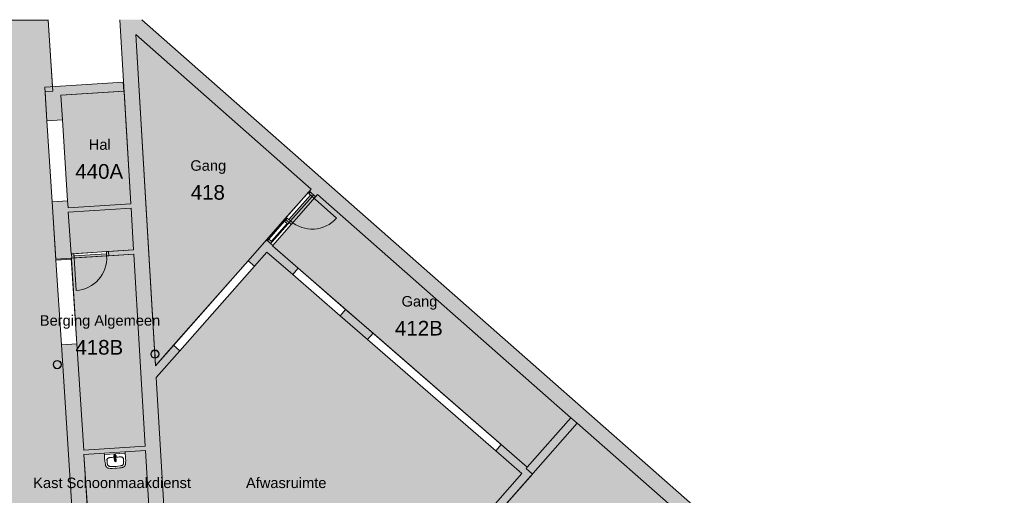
# Model space of a CAD drawing. Header units: millimetres. Extents: x 1158 to 166195, y -7952 to 113498.
# Tile 38 of 50: x 75527 to 99033, y 102142 to 113498. Entities that reach past the tile are written whole.
import ezdxf

# ---------------------------------------------------------------- set-up
doc = ezdxf.new("R2010")
doc.units = ezdxf.units.MM
for name, color, linetype, lineweight in [('A--A2__Ruwbouw', 8, 'Continuous', 9), ('A--AR9__AlgVoorz', 1, 'Continuous', 9), ('A--L$01A__Algemeen', 7, 'Continuous', 9), ('A--L22__Binnenwanden', 2, 'Continuous', 9), ('A--L28__Hoofddraagconstructies', 3, 'Continuous', 9), ('A--L3__Afbouw', 2, 'Continuous', 9), ('A--L74__VasteSanitaireVoorz', 1, 'Continuous', 9), ('A--LD30__DetailPenMiddel', 3, 'Continuous', 9), ('A--LR9__AlgVoorz', 7, 'Continuous', 9), ('A--TR9__AlgVoorz', 1, 'Continuous', 13)]:
    doc.layers.add(name, color=color, linetype=linetype, lineweight=lineweight)
doc.styles.add('Arial', font='arial.ttf', dxfattribs={"height": 350})
doc.styles.add('Arial_1', font='arial.ttf', dxfattribs={"height": 250})

# ---------------------------------------------------------------- blocks, each defined once
blk = doc.blocks.new('32_DO_WB_vo deur enkel1 - vo 2-2258978-DO-Begane grond - Nieuwe situatie muren 7')
at = {"layer": 'A--L3__Afbouw'}
h = blk.add_hatch(color=9, dxfattribs=at)
h.paths.add_polyline_path([(-320, -30), (-270, -30), (-270, 70), (-320, 70), (-320, -24)])
h.paths.add_polyline_path([(510, -30), (560, -30), (560, 70), (510, 70), (510, 20)])
blk.add_hatch(color=9, dxfattribs=at).paths.add_polyline_path([(-270, -30), (510, -30), (510, 20), (-270, 20)])
at = {"layer": 'A--L$01A__Algemeen'}
blk.add_line((510, -30), (510, -810), dxfattribs=at)
blk.add_arc((510, -30), 780, 180, 270, dxfattribs=at)
at = {"layer": 'A--L3__Afbouw'}
for p, q in [((-320, -30), (-320, 70)), ((-320, 70), (-270, 70)), ((-270, 70), (-270, -30)), ((-270, 20), (510, 20)), ((-270, -30), (-270, 20)), ((510, -30), (510, 70)), ((510, 70), (560, 70)), ((510, 20), (510, -30)), ((560, 70), (560, -30)), ((-270, -30), (-320, -30)), ((510, -30), (-270, -30)), ((560, -30), (510, -30))]:
    blk.add_line(p, q, dxfattribs=at)
blk = doc.blocks.new('32_WI_WB_fixed glass - Ontwerpraam-1940827-DO-Begane grond - Nieuwe situatie muren 7')
at = {"layer": 'A--L3__Afbouw'}
h = blk.add_hatch(color=9, dxfattribs=at)
h.paths.add_polyline_path([(333, 30), (283, 30), (283, -70), (333, -70), (333, -26)])
h.paths.add_polyline_path([(-283, 30), (-333, 24), (-333, -70), (-283, -70), (-283, 9)])
blk.add_hatch(color=9, dxfattribs=at).paths.add_polyline_path([(283, 30), (-283, 30), (-283, 9), (283, 9)])
for p, q in [((-283, 30), (-333, 30)), ((-333, 30), (-333, -70)), ((283, 30), (-283, 30)), ((-283, 30), (-283, 9)), ((-283, -70), (-283, 30)), ((-283, 9), (283, 9)), ((283, 9), (283, 30)), ((283, 30), (283, -70)), ((333, 30), (283, 30)), ((333, -70), (333, 30)), ((-333, -70), (-283, -70)), ((-283, -70), (283, -70)), ((283, -70), (333, -70))]:
    blk.add_line(p, q, dxfattribs=at)
blk = doc.blocks.new('32_DO_WB_vo deur enkel1 - vo 2-V7-DO-Begane grond - Nieuwe situatie muren 7')
at = {"layer": 'A--L3__Afbouw'}
h = blk.add_hatch(color=9, dxfattribs=at)
h.paths.add_polyline_path([(560, 50), (510, 50), (510, -50), (560, -50), (560, 47)])
h.paths.add_polyline_path([(-270, 50), (-320, 50), (-320, -50), (-270, -50), (-270, 0)])
blk.add_hatch(color=9, dxfattribs=at).paths.add_polyline_path([(510, 50), (-270, 50), (-270, 0), (510, 0)])
at = {"layer": 'A--L$01A__Algemeen'}
blk.add_line((510, 50), (510, 830), dxfattribs=at)
blk.add_arc((510, 50), 780, 90, 180, dxfattribs=at)
at = {"layer": 'A--L3__Afbouw'}
for p, q in [((-270, 50), (-320, 50)), ((-320, 50), (-320, -50)), ((510, 50), (-270, 50)), ((-270, 50), (-270, 0)), ((-270, -50), (-270, 50)), ((510, 0), (510, 50)), ((560, 50), (510, 50)), ((510, 50), (510, -50)), ((560, -50), (560, 50)), ((-320, -50), (-270, -50)), ((-270, 0), (510, 0)), ((510, -50), (560, -50))]:
    blk.add_line(p, q, dxfattribs=at)
blk = doc.blocks.new('74_PF_wastafel 50x38_sphinx300_un - 74_PF_wastafel 50x38_sphinx300_un-V21-DO-Begane grond - Nieuwe situatie muren 7')
at = {"layer": 'A--L74__VasteSanitaireVoorz'}
for p, q in [((-250, 0), (-250, -37)), ((250, -37), (250, 0)), ((-250, -37), (-250, -129)), ((-250, -37), (-243, -37)), ((-250, -37), (-242, -37)), ((-242, -37), (242, -37)), ((-124, -117), (-21, -116)), ((22, -115), (124, -117)), ((242, -37), (250, -37)), ((250, -129), (250, -37))]:
    blk.add_line(p, q, dxfattribs=at)
at = {"layer": 'A--L74__VasteSanitaireVoorz', "lineweight": 25}
for p, q in [((-21, -100), (-24, -78)), ((-23, -99), (-23, -107)), ((-23, -99), (-22, -106)), ((-20, -99), (-23, -99)), ((-22, -115), (-16, -173)), ((-21, -113), (-21, -100)), ((-21, -101), (-21, -113)), ((-20, -126), (-20, -184)), ((-15, -173), (0, -173)), ((-15, -173), (15, -173)), ((0, -173), (15, -173)), ((16, -173), (22, -115)), ((23, -99), (20, -99)), ((20, -184), (20, -127)), ((24, -78), (21, -100)), ((21, -100), (21, -115)), ((21, -115), (21, -101)), ((23, -107), (23, -99))]:
    blk.add_line(p, q, dxfattribs=at)
at = {"layer": 'A--L74__VasteSanitaireVoorz', "flags": 128}
for points in [[(-250, -129), (-249, -183), (-246, -236), (-243, -269)], [(-197, -242), (-198, -221), (-198, -200), (-197, -187)], [(-197, -187), (-196, -177), (-195, -168), (-194, -158), (-193, -153)], [(-193, -153), (-193, -152), (-192, -150), (-192, -149), (-191, -147), (-191, -146), (-190, -144), (-189, -143), (-189, -141), (-188, -140), (-187, -139), (-186, -137), (-185, -136), (-184, -135), (-183, -134), (-182, -132), (-181, -131), (-180, -130), (-178, -129), (-177, -128)], [(-167, -124), (-160, -122), (-152, -120), (-145, -119), (-137, -118), (-130, -117), (-124, -117)], [(124, -117), (132, -118), (139, -118), (147, -119), (154, -121), (162, -122), (167, -124)], [(177, -128), (178, -129), (180, -130), (181, -131), (182, -133), (183, -134), (184, -135), (185, -136), (186, -137), (187, -139), (188, -140), (189, -141), (189, -143), (190, -144), (191, -146), (191, -147), (192, -149), (192, -150), (193, -152), (193, -153)], [(193, -153), (195, -163), (196, -173), (197, -182), (197, -187)], [(197, -187), (198, -208), (198, -229), (197, -242)], [(250, -37), (250, -37), (249, -37), (247, -37), (245, -37), (243, -37), (241, -37)], [(243, -269), (247, -216), (250, -162), (250, -129)], [(-243, -269), (-242, -276), (-241, -283), (-239, -290), (-238, -296), (-236, -303), (-233, -309), (-231, -316), (-228, -322), (-226, -328)], [(-226, -328), (-224, -330), (-223, -333), (-221, -335), (-220, -337), (-218, -339), (-217, -342), (-215, -344), (-213, -346), (-211, -348), (-209, -349), (-207, -351)], [(-207, -351), (-204, -353), (-201, -355), (-199, -357), (-196, -359), (-193, -360), (-190, -362), (-186, -363), (-183, -364), (-180, -365), (-177, -366), (-174, -367), (-172, -368)], [(-191, -282), (-193, -273), (-195, -264), (-196, -255), (-197, -245), (-197, -242)], [(-157, -321), (-159, -320), (-161, -319), (-163, -318), (-165, -317), (-167, -316), (-169, -315), (-170, -314), (-172, -313), (-174, -311), (-175, -310), (-177, -308), (-178, -307), (-180, -305), (-181, -304), (-182, -302), (-184, -300), (-185, -299), (-186, -297), (-187, -295), (-188, -293), (-189, -291), (-189, -289), (-190, -287), (-191, -285), (-191, -283), (-191, -282)], [(-172, -368), (-155, -371), (-137, -374), (-119, -376), (-101, -377), (-90, -378)], [(-107, -331), (-115, -330), (-124, -329), (-132, -328), (-140, -326), (-148, -323), (-156, -321), (-157, -321)], [(107, -331), (58, -335), (9, -336), (-40, -335), (-89, -333), (-107, -331)], [(-90, -378), (33, -379), (90, -378)], [(90, -378), (108, -377), (126, -375), (143, -373), (161, -370), (172, -368)], [(157, -321), (149, -323), (141, -325), (133, -327), (124, -329), (116, -330), (108, -331), (107, -331)], [(191, -282), (191, -285), (190, -287), (190, -289), (189, -291), (188, -292), (187, -294), (186, -296), (185, -298), (184, -300), (183, -302), (182, -303), (180, -305), (179, -306), (177, -308), (176, -309), (174, -311), (173, -312), (171, -313), (169, -315), (167, -316), (166, -317), (164, -318), (162, -319), (160, -320), (158, -320), (157, -321)], [(172, -368), (175, -367), (179, -366), (182, -365), (185, -364), (188, -362), (191, -361), (194, -359), (197, -358), (200, -356), (203, -354), (206, -352), (207, -351)], [(197, -242), (196, -251), (195, -261), (194, -270), (192, -279), (191, -282)], [(207, -351), (209, -349), (211, -347), (213, -346), (215, -344), (217, -341), (218, -339), (220, -337), (222, -335), (223, -332), (224, -330), (226, -328)], [(226, -328), (229, -322), (231, -315), (234, -309), (236, -302), (238, -296), (239, -289), (241, -282), (242, -275), (243, -269)]]:
    blk.add_lwpolyline(points, dxfattribs=at)
at = {"layer": 'A--L74__VasteSanitaireVoorz', "lineweight": 25, "flags": 128}
for points in [[(-22, -115), (-19, -144), (-15, -173)], [(-20, -104), (-19, -105), (-19, -105), (-19, -106)], [(-16, -173), (-16, -174), (-15, -175), (-15, -175), (-15, -176), (-15, -177), (-15, -177), (-15, -178), (-15, -178), (-15, -179), (-14, -179), (-14, -180), (-14, -181), (-13, -181), (-13, -182), (-13, -182), (-12, -183), (-12, -183), (-12, -184), (-11, -184), (-11, -185), (-10, -185), (-10, -185), (-9, -186), (-9, -186), (-8, -187), (-8, -187), (-7, -187), (-7, -187), (-6, -188), (-6, -188), (-5, -188), (-4, -188), (-4, -188), (-3, -189), (-3, -189), (-2, -189), (-1, -189), (-1, -189), (0, -189), (0, -189), (1, -189), (2, -189), (2, -189), (3, -189), (4, -189), (4, -188), (5, -188), (5, -188), (6, -188), (6, -188), (7, -187), (8, -187), (8, -187), (9, -186), (9, -186), (10, -186), (10, -185), (11, -185), (11, -184), (11, -184), (12, -183), (12, -183), (13, -182), (13, -182), (13, -181), (14, -181), (14, -180), (14, -180), (14, -179), (15, -179), (15, -178), (15, -177), (15, -177), (15, -176), (15, -176), (15, -175), (16, -174), (16, -174), (16, -173)], [(15, -173), (19, -144), (22, -115)], [(17, -113), (22, -106), (23, -99)], [(18, -108), (18, -107), (18, -106), (19, -106), (19, -105), (19, -104), (20, -104)]]:
    blk.add_lwpolyline(points, dxfattribs=at)
at = {"layer": 'A--L74__VasteSanitaireVoorz'}
for centre, radius, start, end in [((1091, -129), 1291, 180.891, 183), ((327, -215), 525, 176.9979, 183.0021), ((47, -200), 245, 169.0021, 176.9979), ((-154, -161), 39.8, 125.6177, 169.0021), ((-159, -154), 31.2, 105.2254, 125.6177), ((-118, -306), 189, 92.0128, 105.2254), ((0, -3650), 3535, 90.3412, 92.0128), ((0, -200), 23, 150, 180), ((0, -200), 23, 180, 0), ((0, -75), 17.5, 0, 180), ((0, -75), 17.5, 180, 240), ((0, -75), 17.5, 75, 105), ((0, -75), 17.5, 285, 0), ((0, -75), 17.5, 285, 300), ((0, -200), 23, 360, 30), ((0, -3650), 3535, 87.9872, 89.6485), ((118, -306), 189, 74.7746, 87.9872), ((159, -154), 31.2, 54.3823, 74.7746), ((154, -161), 39.8, 10.9979, 54.3823), ((-47, -200), 245, 3.0021, 10.9979), ((-327, -215), 525, 356.9979, 3.0021), ((-1091, -129), 1291, 357, 359.109), ((37, -230), 234, 183.0021, 192.9979), ((-140, -271), 52.8, 192.9979, 251.0021), ((-71, -251), 123, 198.2459, 206.4169), ((-164, -297), 18.9, 206.4169, 231.4261), ((-88, -121), 211, 251.0021, 264.9979), ((0, 889), 1225, 264.9979, 275.0021), ((0, 2695), 3038, 269.7219, 270.2781), ((88, -121), 211, 275.0021, 288.9979), ((140, -271), 52.8, 288.9979, 347.0021), ((164, -297), 18.9, 308.5739, 333.5831), ((71, -251), 123, 333.5831, 341.7541), ((-37, -230), 234, 347.0021, 356.9979)]:
    blk.add_arc(centre, radius, start, end, dxfattribs=at)
at = {"layer": 'A--L74__VasteSanitaireVoorz', "lineweight": 25}
for start, end in [(0, 180), (180, 243.6372), (288, 0)]:
    blk.add_arc((0, -75), 24, start, end, dxfattribs=at)
for centre, major_axis, ratio, start_param, end_param in [((0, -98), (20.5, 0), 0.967332, 1.570796, 3.665191), ((0, -100), (20.1, 0), 0.870402, 1.570796, 3.08442), ((0, -99), (20, 0), 0.97026, 3.144451, 3.592433), ((0, -184), (19.7, 0), 0.967332, 3.141593, 6.283185), ((0, -98), (20.5, 0), 0.967332, 5.759587, 7.853982), ((0, -100), (20.1, 0), 0.870402, 0.057173, 1.570796), ((0, -99), (20, 0), 0.97026, 5.832345, 6.280327)]:
    blk.add_ellipse(centre, major_axis=major_axis, ratio=ratio, start_param=start_param, end_param=end_param, dxfattribs=at)
for points, knots in [([(23, -99), (23, -96), (22, -91), (19, -87), (17, -85), (15, -83), (13, -82), (10, -80), (6, -79), (2, -79), (-2, -79), (-4, -79), (-8, -80), (-12, -81), (-15, -83), (-18, -86), (-20, -88), (-22, -92), (-23, -95), (-23, -97), (-23, -99)], [-1, -1, -1, -1, -0.861111, -0.791667, -0.756944, -0.722222, -0.6875, -0.652778, -0.583333, -0.513889, -0.479167, -0.444444, -0.388889, -0.333333, -0.277778, -0.222222, -0.166667, -0.111111, -0.055556, 0, 0, 0, 0]), ([(-23, -107), (-23, -104), (-22, -99), (-19, -94), (-17, -92), (-15, -90), (-13, -88), (-10, -87), (-6, -85), (-2, -85), (2, -85), (4, -85), (8, -86), (12, -88), (15, -90), (18, -93), (20, -96), (22, -100), (23, -103), (23, -106), (23, -107)], [-1, -1, -1, -1, -0.861111, -0.791667, -0.756944, -0.722222, -0.6875, -0.652778, -0.583333, -0.513889, -0.479167, -0.444444, -0.388889, -0.333333, -0.277778, -0.222222, -0.166667, -0.111111, -0.055556, 0, 0, 0, 0]), ([(-21, -97), (-21, -94), (-20, -90), (-17, -86), (-15, -83), (-13, -82), (-12, -81), (-9, -79), (-5, -78), (-2, -77), (1, -77), (4, -78), (7, -79), (10, -80), (14, -82), (16, -84), (18, -87), (20, -90), (21, -94), (21, -96), (21, -97)], [-1, -1, -1, -1, -0.861111, -0.791667, -0.756944, -0.722222, -0.6875, -0.652778, -0.583333, -0.513889, -0.479167, -0.444444, -0.388889, -0.333333, -0.277778, -0.222222, -0.166667, -0.111111, -0.055556, 0, 0, 0, 0]), ([(-19, -103), (-19, -103), (-19, -103), (-19, -102), (-20, -102), (-20, -101), (-20, -101), (-21, -100), (-21, -100), (-21, -99)], [0.7142857, 0.7142857, 0.7142857, 0.7142857, 0.75, 0.7857143, 0.8214286, 0.8571429, 0.8928571, 0.9285714, 1, 1, 1, 1]), ([(15, -173), (15, -176), (15, -179), (13, -182), (11, -184), (10, -185), (9, -186), (7, -187), (4, -188), (1, -189), (-2, -189), (-5, -188), (-8, -187), (-10, -185), (-12, -183), (-13, -181), (-14, -179), (-15, -176), (-15, -174), (-15, -173)], [-1, -1, -1, -1, -0.861111, -0.791667, -0.756944, -0.722222, -0.6875, -0.652778, -0.583333, -0.513889, -0.444444, -0.388889, -0.333333, -0.277778, -0.222222, -0.166667, -0.111111, -0.055556, 0, 0, 0, 0]), ([(21, -99), (21, -100), (21, -100), (20, -101), (20, -101), (20, -102), (19, -102), (19, -103), (19, -103), (18, -103), (18, -104), (17, -105), (17, -105), (16, -106)], [0, 0, 0, 0, 0.0714286, 0.1071429, 0.1428571, 0.1785714, 0.2142857, 0.25, 0.2678571, 0.2857143, 0.3214286, 0.3571429, 0.4285714, 0.4285714, 0.4285714, 0.4285714])]:
    blk.add_open_spline(points, degree=3, knots=knots, dxfattribs=at)
for points in [[(-22, -115), (-22, -114), (-23, -111), (-23, -109), (-23, -107)], [(-21, -101), (-21, -101), (-21, -99), (-21, -98), (-21, -97)], [(-21, -99), (-21, -99), (-21, -99), (-21, -100), (-21, -101)], [(21, -97), (21, -98), (21, -99), (21, -101), (21, -101)], [(21, -101), (21, -100), (21, -99), (21, -99), (21, -99)], [(23, -107), (23, -109), (23, -111), (22, -114), (22, -115)]]:
    blk.add_open_spline(points, degree=3, dxfattribs=at)
at = {"layer": 'A--L74__VasteSanitaireVoorz'}
for points in [[(76, -116), (76, -116), (76, -116), (74, -116), (71, -116), (67, -116), (63, -116), (59, -116), (56, -115), (54, -115), (54, -115), (54, -115)], [(54, -115), (54, -115), (54, -115), (56, -115), (59, -116), (63, -116), (67, -116), (71, -116), (74, -116), (76, -116), (76, -116), (76, -116)]]:
    blk.add_open_spline(points, degree=3, dxfattribs=at)
blk = doc.blocks.new('28_SCF_ARC_stalen_kolom_rond - Stalen kolom ø200mm-V41-DO-Begane grond - Nieuwe situatie muren 7')
at = {"layer": 'A--L28__Hoofddraagconstructies'}
h = blk.add_hatch(color=9, dxfattribs=at)
h.paths.add_polyline_path([(-16, -98), (17, -98), (50, -87), (77, -64), (98, -12), (98, 12), (94, 34), (69, 71), (45, 88), (16, 98), (-32, 93), (-50, 87), (-77, 64), (-95, 31), (-100, 0), (-94, -34), (-77, -64), (-32, -93), (-17, -98)])
h.paths.add_polyline_path([(-16, -89), (-50, -74), (-77, -45), (-85, -31), (-90, 0), (-77, 45), (-61, 64), (-32, 83), (-16, 89), (17, 88), (61, 64), (77, 45), (85, 31), (90, 0), (77, -45), (69, -58), (45, -78), (16, -89)])
for radius, start, end in [(100, 360, 180), (100, 180, 360), (90, 0, 180), (90, 180, 360)]:
    blk.add_arc((0, 0), radius, start, end, dxfattribs=at)
blk = doc.blocks.new('28_SCF_ARC_stalen_kolom_rond - Stalen kolom ø200mm-1729722-DO-Begane grond - Nieuwe situatie muren 7')
at = {"layer": 'A--L28__Hoofddraagconstructies'}
h = blk.add_hatch(color=9, dxfattribs=at)
h.paths.add_polyline_path([(16, -98), (17, -98), (50, -87), (77, -64), (95, -31), (100, 0), (94, 34), (69, 71), (45, 88), (16, 98), (-17, 98), (-50, 87), (-77, 64), (-95, 31), (-100, 0), (-94, -34), (-77, -64), (-45, -88), (-16, -98)])
h.paths.add_polyline_path([(16, -89), (-21, -87), (-50, -74), (-77, -45), (-85, -31), (-90, 0), (-77, 45), (-61, 64), (-45, 78), (-16, 89), (17, 88), (61, 64), (77, 45), (85, 31), (90, 0), (77, -45), (69, -58), (45, -78), (17, -88)])
for radius, start, end in [(100, 360, 180), (100, 180, 360), (90, 0, 180), (90, 180, 360)]:
    blk.add_arc((0, 0), radius, start, end, dxfattribs=at)

msp = doc.modelspace()

# ---------------------------------------------------------------- hatches: boundary and pattern name
at = {"layer": 'A--A2__Ruwbouw'}
h = msp.add_hatch(color=9, dxfattribs=at)
h.paths.add_polyline_path([(80440.7, 71262.4), (80799.9, 71285), (80589.9, 74800.5), (80230.5, 74779.1), (80439.3, 71285)])
h.paths.add_polyline_path([(80176.8, 75677.5), (80536.2, 75698.9), (80301, 79634.9), (80277.7, 79634.9), (80234.8, 79655.4), (80210.5, 79682.9), (80200.5, 79702.6), (80195.1, 79733.4), (80210.5, 79783.8), (80234.8, 79811.3), (80250.7, 79822), (80289.2, 79831.8), (80198.6, 81348.9), (79839.2, 81327.4), (80175.5, 75698.9)])
h.paths.add_polyline_path([(80300.4, 79644.7), (80289.8, 79822), (80273.9, 79820), (80233.8, 79797.6), (80218.5, 79777.9), (80210.5, 79764.1), (80205.1, 79733.4), (80218.5, 79688.8), (80233.8, 79669.1), (80250.1, 79655.4), (80279.5, 79644.7)])
h.paths.add_polyline_path([(79721.1, 83303.9), (80080.5, 83325.3), (79776.7, 88409.5), (79753.4, 88409.5), (79710.4, 88430.1), (79686.2, 88457.5), (79676, 88478.2), (79670.8, 88508), (79680.7, 88548.9), (79710.4, 88586), (79726.3, 88596.7), (79764.9, 88606.5), (79736.9, 89074.2), (79377.6, 89052.7), (79602.4, 85290.4)])
h.paths.add_polyline_path([(79776.1, 88419.4), (79761.1, 88596.7), (79749.6, 88594.6), (79709.5, 88572.3), (79694.2, 88552.6), (79686.2, 88538.8), (79680.8, 88508), (79694.2, 88463.4), (79709.5, 88443.7), (79725.8, 88430.1), (79761.1, 88419.4)])
h.paths.add_polyline_path([(79259.5, 91029.1), (79618.8, 91050.6), (79533.8, 92473.1), (79174.5, 92451.6)])
h.paths.add_polyline_path([(79056.4, 94428.1), (79415.7, 94449.6), (79273.2, 96834.5), (79250, 96834.5), (79207, 96855.1), (79182.8, 96882.5), (79172.8, 96902.2), (79167.3, 96933), (79182.8, 96983.5), (79207, 97010.9), (79222.9, 97021.6), (79261.4, 97031.5), (79051.1, 100551.1), (78691.8, 100529.6), (79055.1, 94449.6)])
h.paths.add_polyline_path([(79251.7, 96844.4), (79272.5, 96846.4), (79262, 97021.6), (79246.1, 97019.6), (79206, 96997.3), (79190.7, 96977.6), (79182.8, 96963.8), (79177.3, 96933), (79190.7, 96888.4), (79206, 96868.7), (79222.3, 96855.1), (79250, 96845)])
h.paths.add_polyline_path([(78638.1, 101428), (78997.4, 101449.5), (78760.5, 105414.3), (78736.1, 105414.8), (78694.3, 105434.9), (78670.1, 105462.3), (78660.7, 105478.6), (78654.6, 105512.8), (78670.1, 105563.3), (78694.3, 105590.8), (78714.8, 105603.1), (78748.7, 105611.3), (78277.5, 113497.7), (77916.8, 113497.7), (78636.8, 101449.5)])
h.paths.add_polyline_path([(78759.9, 105424.2), (78749.3, 105601.5), (78733.4, 105599.4), (78693.4, 105577.1), (78678, 105557.4), (78668.9, 105537), (78664.6, 105512.8), (78678, 105468.2), (78693.4, 105448.5), (78709.6, 105434.9), (78742.2, 105424.2)])
for points in [[(98795.3, 95088.2), (99033.3, 95358.3), (78435.3, 113497.7), (78277.5, 113497.7), (78298.5, 113146.1), (98593.5, 95266.1)], [(76507.4, 111697.4), (78012.8, 111794.6), (77999.3, 112004.2), (76493.8, 111907)], [(76687.8, 108903.6), (78185.6, 109000.4), (78179.6, 109100.2), (76681.4, 109003.4), (76684.9, 108948.7)], [(78788.2, 104951.1), (79351.6, 105590.7), (79201.5, 105722.9), (78771.3, 105234.5)], [(77061.5, 103119.2), (78531.3, 103214.2), (78525.4, 103314), (77055.1, 103219)]]:
    msp.add_hatch(color=9, dxfattribs=at).paths.add_polyline_path(points)
h = msp.add_hatch(color=9, dxfattribs=at)
h.paths.add_polyline_path([(77484.9, 90824.3), (77830.4, 91215.6), (77435.4, 97281.6), (77069.4, 97257.9), (77100.2, 96848.9), (77110.2, 96829.2), (77115.7, 96798.4), (77103.2, 96734.2), (77195.7, 95301.7)])
h.paths.add_polyline_path([(77100.8, 96770.9), (77105.7, 96798.4), (77099, 96798.4), (77100.2, 96779.7)])
h.paths.add_polyline_path([(77011.3, 98156.1), (77380.6, 98179.9), (76890.8, 105761.8), (76521.6, 105737.9), (76901.9, 99850.7)])
h.paths.add_polyline_path([(76391.4, 107753.7), (76760.6, 107777.6), (76670.4, 109173.1), (76301.2, 109149.2), (76314.2, 108948.7)])
h.paths.add_polyline_path([(76176.5, 111079.8), (76545.7, 111103.6), (76493.8, 111907), (76124.6, 111883.1)])
h = msp.add_hatch(color=9, dxfattribs=at)
h.paths.add_polyline_path([(81130.3, 107610), (81570.5, 108109.8), (81420.4, 108242), (80980.2, 107742.2)])
h.paths.add_polyline_path([(82591.8, 109269.2), (82638.6, 109322.4), (82488.6, 109454.6), (82441.7, 109401.4), (82531.4, 109322.4)])
h = msp.add_hatch(color=9, dxfattribs=at)
h.paths.add_polyline_path([(76758.8, 107805.2), (76773.6, 107809.4), (76760.6, 107905.6), (76752.4, 107905)])
h.paths.add_polyline_path([(77651.9, 107862.9), (78251.2, 107901.7), (78245.3, 108001.5), (77645.5, 107962.7), (77649.4, 107901.7)])
h = msp.add_hatch(color=9, dxfattribs=at)
h.paths.add_polyline_path([(87511.9, 102660.4), (87644.2, 102810.5), (87022.2, 103351.2), (86890.9, 103200.2), (87372.1, 102782)])
h.paths.add_polyline_path([(83830.9, 105860.3), (83962.1, 106011.2), (83308.9, 106579), (83177.7, 106428.1), (83308.9, 106314)])
h.paths.add_polyline_path([(82045.2, 107412.6), (82176.4, 107563.5), (81560.7, 108098.7), (81428.5, 107948.6), (81781.6, 107641.7)])
h = msp.add_hatch(color=9, dxfattribs=at)
h.paths.add_polyline_path([(85626.4, 100217.4), (87769.1, 102649.8), (87619.1, 102782), (85472.4, 100345.2), (85517.5, 100307.7)])
h.paths.add_polyline_path([(88835.8, 103860.6), (88836.8, 103861.8), (88834.5, 103861.8)])
at = {"layer": 'A--AR9__AlgVoorz'}
h = msp.add_hatch(color=7, dxfattribs=at)
h.paths.add_polyline_path([(40685.8, 85778.1), (56417.9, 86780.5), (56381.9, 87345.4), (54642.4, 88877.4), (50319.4, 88602.4), (50356.2, 88023.4), (50146.6, 88010.1), (50096.5, 88798.7), (54715.9, 89092.5), (56585.9, 87445.5), (56627.5, 86793.8), (56739.9, 86793.8), (56750.9, 86616.3), (73585.6, 87688.9), (73573.9, 87873.6), (73595.8, 87875), (67726.4, 93042.4), (67865.1, 93200.1), (73892.1, 87893.8), (74957.9, 87961.7), (77484.9, 90824.3), (77100.2, 96748), (77084.6, 96727.7), (77060.1, 96709.8), (77031.3, 96700), (76998.3, 96700), (76955.4, 96720.5), (76931.1, 96748), (76921.1, 96767.7), (76915.7, 96798.4), (76931.1, 96848.9), (76955.4, 96876.4), (76971.2, 96887.1), (77000, 96896.9), (77033, 96896.9), (77076, 96876.4), (77094.7, 96864.8), (77069.4, 97257.9), (77254, 97269.9), (77196, 98168), (77011.3, 98156.1), (76124.6, 111883.1), (76308.7, 111895), (76205.2, 113497.7), (52256.9, 113497.7), (40685.8, 100359.9), (40685.8, 86055.8)])
h.paths.add_polyline_path([(60704.8, 86963.7), (60703, 86963.7), (60660.1, 86984.2), (60635.8, 87011.7), (60625.8, 87031.4), (60620.4, 87062.2), (60635.8, 87112.6), (60660.1, 87140.1), (60676, 87150.8), (60704.8, 87160.6), (60737.8, 87160.6), (60780.7, 87140.1), (60805, 87112.6), (60815, 87092.9), (60820.4, 87062.2), (60805, 87011.7), (60780.7, 86984.2), (60764.8, 86973.5), (60736, 86963.7)])
h.paths.add_polyline_path([(60704.8, 86973.5), (60741.6, 86975.6), (60781.7, 86997.9), (60797, 87017.6), (60805, 87031.4), (60810.4, 87062.2), (60797, 87106.7), (60781.7, 87126.4), (60765.4, 87140.1), (60736, 87150.8), (60699.2, 87148.8), (60659.1, 87126.4), (60643.8, 87106.7), (60635.8, 87092.9), (60630.4, 87062.2), (60643.8, 87017.6), (60659.1, 86997.9), (60675.4, 86984.2), (60703, 86974.2)])
h.paths.add_polyline_path([(69185.5, 87570.2), (69150.8, 87570.2), (69107.8, 87590.7), (69083.6, 87618.2), (69073.6, 87637.9), (69068.2, 87668.7), (69083.6, 87719.2), (69107.8, 87746.6), (69123.7, 87757.3), (69152.5, 87767.2), (69185.5, 87767.2), (69228.5, 87746.6), (69252.7, 87719.2), (69262.7, 87699.5), (69268.2, 87668.7), (69252.7, 87618.2), (69228.5, 87590.7), (69212.6, 87580)])
h.paths.add_polyline_path([(69152.5, 87580), (69198.9, 87585.6), (69229.4, 87604.4), (69244.8, 87624.1), (69252.7, 87637.9), (69258.2, 87668.7), (69244.8, 87713.3), (69229.4, 87733), (69213.2, 87746.6), (69183.8, 87757.3), (69147, 87755.3), (69106.9, 87733), (69091.6, 87713.3), (69083.6, 87699.5), (69078.2, 87668.7), (69091.6, 87624.1), (69106.9, 87604.4), (69137.4, 87585.6), (69150.8, 87580.7)])
h.paths.add_polyline_path([(64622.5, 91506.5), (64579.6, 91527.1), (64555.3, 91554.5), (64545.3, 91574.2), (64539.9, 91605), (64555.3, 91655.5), (64579.6, 91683), (64595.5, 91693.7), (64624.3, 91703.5), (64657.3, 91703.5), (64700.2, 91683), (64724.5, 91655.5), (64734.5, 91635.8), (64739.9, 91605), (64724.5, 91554.5), (64700.2, 91527.1), (64684.3, 91516.4), (64655.5, 91506.5), (64624.3, 91506.5)])
h.paths.add_polyline_path([(64655.5, 91516.4), (64701.2, 91540.7), (64716.5, 91560.4), (64724.5, 91574.2), (64729.9, 91605), (64716.5, 91649.6), (64701.2, 91669.3), (64684.9, 91683), (64655.5, 91693.7), (64618.7, 91691.6), (64578.6, 91669.3), (64563.3, 91649.6), (64555.3, 91635.8), (64549.9, 91605), (64563.3, 91560.4), (64578.6, 91540.7), (64594.9, 91527.1), (64624.3, 91516.4)])
h.paths.add_polyline_path([(68576.5, 96049.1), (68541.8, 96049.1), (68498.8, 96069.6), (68474.5, 96097.1), (68464.5, 96116.8), (68459.1, 96147.6), (68474.5, 96198.1), (68498.8, 96225.5), (68514.7, 96236.2), (68543.5, 96246.1), (68576.5, 96246.1), (68619.4, 96225.5), (68643.7, 96198.1), (68653.7, 96178.4), (68659.1, 96147.6), (68643.7, 96097.1), (68619.4, 96069.6), (68603.5, 96058.9)])
h.paths.add_polyline_path([(68543.5, 96058.9), (68580.3, 96061), (68620.4, 96083.3), (68635.7, 96103), (68643.7, 96116.8), (68649.1, 96147.6), (68635.7, 96192.2), (68620.4, 96211.9), (68604.1, 96225.5), (68574.7, 96236.2), (68537.9, 96234.2), (68497.8, 96211.9), (68482.5, 96192.2), (68474.5, 96178.4), (68469.1, 96147.6), (68482.5, 96103), (68497.8, 96083.3), (68514.1, 96069.6), (68541.8, 96059.6)])
h.paths.add_polyline_path([(77000, 96709.8), (77036.9, 96711.8), (77077, 96734.2), (77092.3, 96753.9), (77100.2, 96779.7), (77092.3, 96843), (77069.4, 96869.1), (77060.7, 96876.4), (77031.3, 96887.1), (76994.5, 96885.1), (76954.4, 96862.7), (76939.1, 96843), (76931.1, 96829.2), (76925.7, 96798.4), (76939.1, 96753.9), (76954.4, 96734.2), (76970.7, 96720.5), (76998.3, 96710.4)])
h.paths.add_polyline_path([(72462.9, 100591.8), (72461.1, 100591.8), (72418.2, 100612.4), (72393.9, 100639.8), (72383.9, 100659.5), (72378.5, 100690.3), (72393.9, 100740.8), (72418.2, 100768.2), (72434.1, 100778.9), (72462.9, 100788.8), (72495.8, 100788.8), (72538.8, 100768.2), (72563.1, 100740.8), (72573.1, 100721.1), (72578.5, 100690.3), (72563.1, 100639.8), (72538.8, 100612.4), (72522.9, 100601.7), (72494.1, 100591.8)])
h.paths.add_polyline_path([(72462.9, 100601.7), (72499.7, 100603.7), (72539.8, 100626), (72555.1, 100645.7), (72563.1, 100659.5), (72568.5, 100690.3), (72555.1, 100734.9), (72539.8, 100754.6), (72523.5, 100768.2), (72494.1, 100778.9), (72457.3, 100776.9), (72417.2, 100754.6), (72401.9, 100734.9), (72393.9, 100721.1), (72388.5, 100690.3), (72401.9, 100645.7), (72417.2, 100626), (72433.5, 100612.4), (72461.1, 100602.3)])
h.paths.add_polyline_path([(76408.1, 105164.6), (76391.4, 105170.1), (76363.4, 105185.1), (76339.2, 105212.6), (76329.2, 105232.3), (76323.8, 105263.1), (76339.2, 105313.5), (76363.4, 105341), (76391.4, 105356.1), (76408.1, 105361.5), (76441.1, 105361.5), (76484.1, 105341), (76508.3, 105313.5), (76521.6, 105275.5), (76521.6, 105250.6), (76508.3, 105212.6), (76484.1, 105185.1), (76468.2, 105174.4), (76439.4, 105164.6)])
h.paths.add_polyline_path([(76408.1, 105174.4), (76445, 105176.5), (76485.1, 105198.8), (76500.4, 105218.5), (76508.3, 105232.3), (76513.8, 105263.1), (76500.4, 105307.6), (76485.1, 105327.3), (76468.8, 105341), (76439.4, 105351.7), (76391.4, 105345.6), (76362.5, 105327.3), (76347.2, 105307.6), (76339.2, 105293.8), (76333.8, 105263.1), (76347.2, 105218.5), (76362.5, 105198.8), (76391.4, 105180.5), (76406.4, 105175.1)])
h = msp.add_hatch(color=7, dxfattribs=at)
h.paths.add_polyline_path([(78771.3, 105234.5), (82488.6, 109454.6), (78298.5, 113146.1), (78748.7, 105611.3), (78772, 105611.3), (78815.1, 105590.7), (78839.2, 105563.3), (78850.4, 105537), (78854.6, 105512.8), (78839.2, 105462.3), (78815, 105434.9), (78788.2, 105420.2), (78760.5, 105414.3), (78770.3, 105251.3)])
h.paths.add_polyline_path([(78770.3, 105424.2), (78815.9, 105448.5), (78831.2, 105468.2), (78839.2, 105482), (78844.6, 105512.8), (78831.2, 105557.4), (78815.9, 105577.1), (78799.6, 105590.8), (78749.3, 105601.5), (78759.9, 105424.2)])
for points in [[(76681.4, 109003.4), (78179.6, 109100.2), (78012.3, 111794.6), (76507.4, 111697.4), (76678.4, 109050.3)], [(87694.1, 102715.9), (88760.8, 103926.7), (82638.6, 109322.4), (82591.8, 109269.2), (82539.3, 109315.5), (81957.6, 108655.1), (82010.1, 108608.9), (81560.7, 108098.7), (87644.2, 102810.5), (87619.1, 102782), (87653.5, 102751.6)], [(76752.4, 107905), (78245.3, 108001.5), (78179.6, 109000), (76687.8, 108903.6), (76752.3, 107906)], [(77055.1, 103219), (78525.4, 103314), (78245.3, 107901.3), (76758.8, 107805.2), (77052.2, 103262.5)]]:
    msp.add_hatch(color=7, dxfattribs=at).paths.add_polyline_path(points)
h = msp.add_hatch(color=7, dxfattribs=at)
h.paths.add_polyline_path([(82134.8, 94661.6), (83757.2, 96506.8), (84017.5, 96865.6), (84138.4, 97064.2), (84226.6, 97231.8), (84346.7, 97498.7), (84402.9, 97649.4), (84470.5, 97861.1), (84514.2, 98030.4), (84541.2, 98154.2), (84651.6, 98721.6), (84737.3, 99014.4), (84806.6, 99207.7), (84897.2, 99425.1), (85061.9, 99747.3), (85153.1, 99898.4), (85305.9, 100128.8), (85406.9, 100261.3), (85549.4, 100432.6), (87511.9, 102660.4), (81428.5, 107948.6), (78788.2, 104951.1), (79261.4, 97031.5), (79284.7, 97031.5), (79331.5, 97007.7), (79351.9, 96983.5), (79361.9, 96963.8), (79367.3, 96933), (79351.9, 96882.5), (79326.5, 96854.1), (79311.7, 96844.4), (79273.2, 96834.5), (79362.3, 95360.4), (81294.3, 95468), (82167.7, 94699.2), (82134.7, 94661.7)])
h.paths.add_polyline_path([(79272.6, 96844.4), (79288.5, 96846.4), (79326.5, 96866.9), (79343.9, 96888.4), (79351.9, 96902.2), (79357.3, 96933), (79343.9, 96977.6), (79326.5, 96999.1), (79312.3, 97010.9), (79262, 97021.6), (79272.5, 96846.4)])
h = msp.add_hatch(color=7, dxfattribs=at)
h.paths.add_polyline_path([(84416.2, 93943.3), (88225.2, 98257.8), (90319.2, 96421.9), (90970.2, 97171), (89536.2, 98434.4), (89431.7, 98080), (89540.3, 97917.6), (89253.5, 97994.2), (89360.9, 97840.2), (89240.2, 97431), (88259.5, 98296.7), (88982.3, 99115.5), (89057.3, 99049.3), (89639.7, 99709), (89564.7, 99775.2), (89730.5, 99963), (89805.5, 99896.9), (90387.9, 100556.6), (90312.9, 100622.8), (91275.6, 101713.2), (88760, 103925.8), (87694.1, 102715.9), (87764.1, 102644.1), (85549.4, 100118.8), (85406.9, 99923.6), (85305.9, 99765.7), (85262.4, 99696.4), (85170.4, 99530.4), (85022.2, 99207.7), (84947.4, 99014.4), (84842.7, 98662.1), (84840.4, 98653.4), (84763.1, 98251), (84720.4, 98030.4), (84629, 97694.5), (84568.3, 97518.2), (84502.3, 97352.8), (84415.7, 97163.6), (84330.4, 96998.3), (84250.4, 96859.9), (84138.4, 96682.4), (83862.6, 96323.8), (82927.2, 95259.3), (82924.8, 95256.5), (82927.3, 95255.1), (84413, 93946.1)])
h.paths.add_polyline_path([(84272.8, 93969.7), (84284.2, 93992.9), (82934.3, 95173.3), (82927.3, 95155.2), (84260.7, 93980.3)])
h = msp.add_hatch(color=7, dxfattribs=at)
h.paths.add_polyline_path([(78039.3, 103144.9), (77788.1, 103109.5), (77788.1, 103103.4), (77784.7, 103086.3), (77796.4, 103078.7), (77803.4, 103076.2), (77812.8, 103077.3), (77817.8, 103097.5), (77812.8, 103110.3), (77985.4, 103136.6)])
h.paths.add_polyline_path([(77267.8, 99926), (78722.2, 100020), (78525.4, 103213.8), (78037.9, 103182.3), (78047.3, 102938), (78041.9, 102881.3), (78019.4, 102836.4), (77989.4, 102819.6), (77909.8, 102804.6), (77684.4, 102794.1), (77633, 102802.2), (77607.8, 102819.2), (77587.8, 102856.4), (77572.5, 102939.4), (77562.5, 103049.2), (77554.9, 103151.1), (77061.5, 103119.2), (77261.7, 100020)])
h.paths.add_polyline_path([(77711, 102821.7), (77887.5, 102831.5), (77972.4, 102848.5), (77997.8, 102865.3), (78010.7, 102887.8), (78015.9, 102926.6), (78012.7, 102993.6), (77997.2, 103045.4), (77979.3, 103059.4), (77950.3, 103064.6), (77822.4, 103060.3), (77927.9, 103057.8), (77971.2, 103054), (77998.9, 103026.3), (78007.8, 102962.6), (78005.7, 102897.2), (77976.9, 102858.8), (77949.6, 102848.5), (77856.1, 102835.6), (77787.5, 102830.8), (77685.5, 102831.4), (77643.9, 102844.5), (77618.5, 102892.3), (77612, 102978.1), (77615, 103003.1), (77637.6, 103032.5), (77680.1, 103041.7), (77623, 103032.7), (77609.2, 103013.9), (77604.2, 102967.2), (77615.3, 102874.6), (77630, 102847), (77644.2, 102835.3), (77690.1, 102823.5), (77707, 102822.1)])
h.paths.add_polyline_path([(77810.8, 102944.2), (77826.6, 102951.9), (77831.9, 102970.6), (77825.6, 102978.1), (77823, 102970.9), (77792, 102975.2), (77786.8, 102971.6), (77790.2, 102954.4), (77804.8, 102944.6)])

# ---------------------------------------------------------------- linework, layer by layer
at = {"layer": 'A--L22__Binnenwanden', "lineweight": 15}
for p, q in [((77916.8, 113497.7), (78179.6, 109100.2)), ((99033.3, 95358.3), (78444, 113497.7)), ((78298.5, 113146.1), (82488.6, 109454.6)), ((78748.7, 105611.3), (78298.5, 113146.1)), ((77999.3, 112004.2), (76124.6, 111883.1)), ((78012.8, 111794.6), (77999.3, 112004.2)), ((76124.6, 111883.1), (76176.5, 111079.8)), ((76507.4, 111697.4), (78012.8, 111794.6)), ((76545.7, 111103.6), (76507.4, 111697.4)), ((76176.5, 111079.8), (76545.7, 111103.6)), ((82488.6, 109454.6), (82441.7, 109401.4)), ((82441.7, 109401.4), (82591.8, 109269.2)), ((82591.8, 109269.2), (82638.6, 109322.4)), ((82638.6, 109322.4), (88686.8, 103994)), ((76670.4, 109173.1), (76301.2, 109149.2)), ((76301.2, 109149.2), (76391.4, 107753.7)), ((76681.4, 109003.4), (76670.4, 109173.1)), ((78179.6, 109100.2), (76681.4, 109003.4)), ((76687.8, 108903.6), (78185.6, 109000.4)), ((76752.4, 107905), (76687.8, 108903.6)), ((78185.6, 109000.4), (78245.3, 108001.5)), ((81420.4, 108242), (80980.2, 107742.2)), ((81570.5, 108109.8), (81420.4, 108242)), ((76767.3, 107906), (76752.4, 107905)), ((76773.8, 107806.2), (76767.3, 107906)), ((78245.3, 108001.5), (77645.5, 107962.7)), ((77645.5, 107962.7), (77651.9, 107862.9)), ((77651.9, 107862.9), (78251.2, 107901.7)), ((78251.2, 107901.7), (78525.4, 103314)), ((81130.3, 107610), (81428.5, 107948.6)), ((81428.5, 107948.6), (82045.2, 107412.6)), ((81560.7, 108098.7), (81570.5, 108109.8)), ((82176.4, 107563.5), (81560.7, 108098.7)), ((76391.4, 107753.7), (76760.6, 107777.6)), ((76758.8, 107805.2), (76773.8, 107806.2)), ((76760.6, 107777.6), (76758.8, 107805.2)), ((80980.2, 107742.2), (81130.3, 107610)), ((82045.2, 107412.6), (82176.4, 107563.5)), ((83308.9, 106579), (83177.7, 106428.1)), ((83962.1, 106011.2), (83308.9, 106579)), ((83177.7, 106428.1), (83830.9, 105860.3)), ((83830.9, 105860.3), (83962.1, 106011.2)), ((76890.8, 105761.8), (76521.6, 105737.9)), ((76521.6, 105737.9), (77011.3, 98156.1)), ((77055.1, 103219), (76890.8, 105761.8)), ((78759.9, 105424.2), (78749.3, 105601.5)), ((79201.5, 105722.9), (78771.3, 105234.5)), ((78788.2, 104951.1), (79351.6, 105590.7)), ((79351.6, 105590.7), (79201.5, 105722.9)), ((78771.3, 105234.5), (78760.5, 105414.3)), ((78997.4, 101449.5), (78788.2, 104951.1)), ((88686.8, 103994), (88685.7, 103992.8)), ((88685.7, 103992.8), (88835.8, 103860.6)), ((88835.8, 103860.6), (88836.8, 103861.8)), ((88836.8, 103861.8), (91275.6, 101713.2)), ((78525.4, 103314), (77055.1, 103219)), ((77061.5, 103119.2), (78531.3, 103214.2)), ((78531.3, 103214.2), (78638.1, 101428)), ((87022.2, 103351.2), (86890.9, 103200.2)), ((86890.9, 103200.2), (87511.9, 102660.4)), ((87644.2, 102810.5), (87022.2, 103351.2)), ((77267.8, 99926), (77061.5, 103119.2)), ((87619.1, 102782), (87644.2, 102810.5)), ((87769.1, 102649.8), (87619.1, 102782)), ((87511.9, 102660.4), (85472.4, 100345.2)), ((85626.4, 100217.4), (87769.1, 102649.8))]:
    msp.add_line(p, q, dxfattribs=at)
at = {"layer": 'A--L22__Binnenwanden'}
for p, q in [((76301.2, 109149.2), (76176.5, 111079.8)), ((76545.7, 111103.6), (76670.4, 109173.1)), ((81420.4, 108242), (81860.1, 108741.1)), ((82010.1, 108608.9), (81570.5, 108109.8)), ((81860.1, 108741.1), (81882.6, 108721.2)), ((81957.6, 108655.1), (82010.1, 108608.9)), ((76817.2, 107909.2), (77595.6, 107959.5)), ((76521.6, 105737.9), (76391.4, 107753.7)), ((76760.6, 107777.6), (76890.8, 105761.8)), ((79201.5, 105722.9), (80980.2, 107742.2)), ((81130.3, 107610), (79351.6, 105590.7)), ((82176.4, 107563.5), (83308.9, 106579)), ((83177.7, 106428.1), (82045.2, 107412.6)), ((86890.9, 103200.2), (83830.9, 105860.3)), ((83962.1, 106011.2), (87022.2, 103351.2))]:
    msp.add_line(p, q, dxfattribs=at)
at = {"layer": 'A--LD30__DetailPenMiddel'}
for p, q in [((76205.2, 113497.7), (76308.7, 111895)), ((76670.4, 109173.1), (76545.7, 111103.6)), ((81860.1, 108741.1), (82441.7, 109401.4)), ((76890.8, 105761.8), (76760.6, 107777.6))]:
    msp.add_line(p, q, dxfattribs=at)
at = {"layer": 'A--LR9__AlgVoorz'}
for p, q in [((76205.9, 113487.1), (52247.6, 113487.1)), ((76315.5, 111790.2), (76205.9, 113487.1)), ((76131.4, 111778.3), (76315.5, 111790.2)), ((76176.5, 111079.8), (76131.4, 111778.3)), ((76545.7, 111103.6), (76176.5, 111079.8)), ((76670.4, 109173.1), (76545.7, 111103.6)), ((76301.2, 109149.2), (76670.4, 109173.1)), ((76389.6, 107781.4), (76301.2, 109149.2)), ((76758.8, 107805.2), (76389.6, 107781.4)), ((76890.8, 105761.8), (76758.8, 107805.2)), ((76521.6, 105737.9), (76890.8, 105761.8)), ((77478, 90931.3), (76521.6, 105737.9))]:
    msp.add_line(p, q, dxfattribs=at)
at = {"layer": 'A--LR9__AlgVoorz', "flags": 128}
for points in [[(82488.6, 109454.6), (78298.5, 113146.1), (78771.3, 105234.5), (79196.8, 105717.6), (81027.2, 107795.6)], [(76681.4, 109003.4), (78179.6, 109100.2), (78018.6, 111795), (76644.3, 111706.2), (76507.4, 111697.4), (76545.7, 111103.6), (76670.4, 109173.1)], [(88686.8, 103994), (82638.6, 109322.4), (81560.7, 108098.7), (87644.2, 102810.5)], [(76752.4, 107905), (78245.3, 108001.5), (78185.6, 109000.4), (76687.8, 108903.6)], [(77055.1, 103219), (78525.4, 103314), (78251.2, 107901.7), (76758.8, 107805.2), (76890.8, 105761.8)], [(78531.3, 103214.2), (77061.5, 103119.2), (77267.8, 99926), (78722.2, 100020)]]:
    msp.add_lwpolyline(points, close=True, dxfattribs=at)
msp.add_lwpolyline([(91275.6, 101713.2), (88836.8, 103861.8), (87728.6, 102603.7), (85626.4, 100217.4)], dxfattribs=at)

# ---------------------------------------------------------------- block references
at = {"layer": 'A--L28__Hoofddraagconstructies'}
for name, p in [('28_SCF_ARC_stalen_kolom_rond - Stalen kolom ø200mm-1729722-DO-Begane grond - Nieuwe situatie muren 7', (78754.6, 105512.8)), ('28_SCF_ARC_stalen_kolom_rond - Stalen kolom ø200mm-V41-DO-Begane grond - Nieuwe situatie muren 7', (76423.8, 105263.1))]:
    msp.add_blockref(name, p, dxfattribs=at)
at = {"layer": 'A--L3__Afbouw'}
for name, p, rotation in [('32_DO_WB_vo deur enkel1 - vo 2-2258978-DO-Begane grond - Nieuwe situatie muren 7', (82146.6, 108915.1), 48.6249837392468), ('32_WI_WB_fixed glass - Ontwerpraam-1940827-DO-Begane grond - Nieuwe situatie muren 7', (81715.3, 108425.4), 228.6249837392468), ('32_DO_WB_vo deur enkel1 - vo 2-V7-DO-Begane grond - Nieuwe situatie muren 7', (77329.4, 107892.2), 183.6959813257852)]:
    msp.add_blockref(name, p, dxfattribs=dict(at, rotation=rotation))
at = {"layer": 'A--L74__VasteSanitaireVoorz', "rotation": 3.695981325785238}
msp.add_blockref('74_PF_wastafel 50x38_sphinx300_un - 74_PF_wastafel 50x38_sphinx300_un-V21-DO-Begane grond - Nieuwe situatie muren 7', (77796.4, 103166.7), dxfattribs=at)

# ---------------------------------------------------------------- texts
at = {"layer": 'A--TR9__AlgVoorz', "attachment_point": 1}
for s, insert, char_height, width, style in [('Hal', (77176.4, 110641.5), 250, 625.316, 'Arial_1'), ('440A', (76854.3, 110049.8), 350, 1410.97, 'Arial'), ('Gang', (79601.4, 110141), 250, 1026.16, 'Arial_1'), ('418', (79609.8, 109549.3), 350, 1010.126, 'Arial'), ('Gang', (84643.5, 106898.8), 250, 1026.16, 'Arial_1'), ('Berging Algemeen', (76007.8, 106441.9), 250, 3463.29, 'Arial_1'), ('412B', (84486.4, 106307.1), 350, 1410.97, 'Arial'), ('418B', (76856.2, 105850.1), 350, 1410.97, 'Arial'), ('Kast Schoonmaakdienst', (75850.4, 102564.6), 250, 4537.551, 'Arial_1'), ('Afwasruimte', (80929, 102564.6), 250, 2316.877, 'Arial_1')]:
    msp.add_mtext(s, dxfattribs=dict(at, insert=insert, char_height=char_height, width=width, style=style))

doc.saveas('drawing.dxf')
